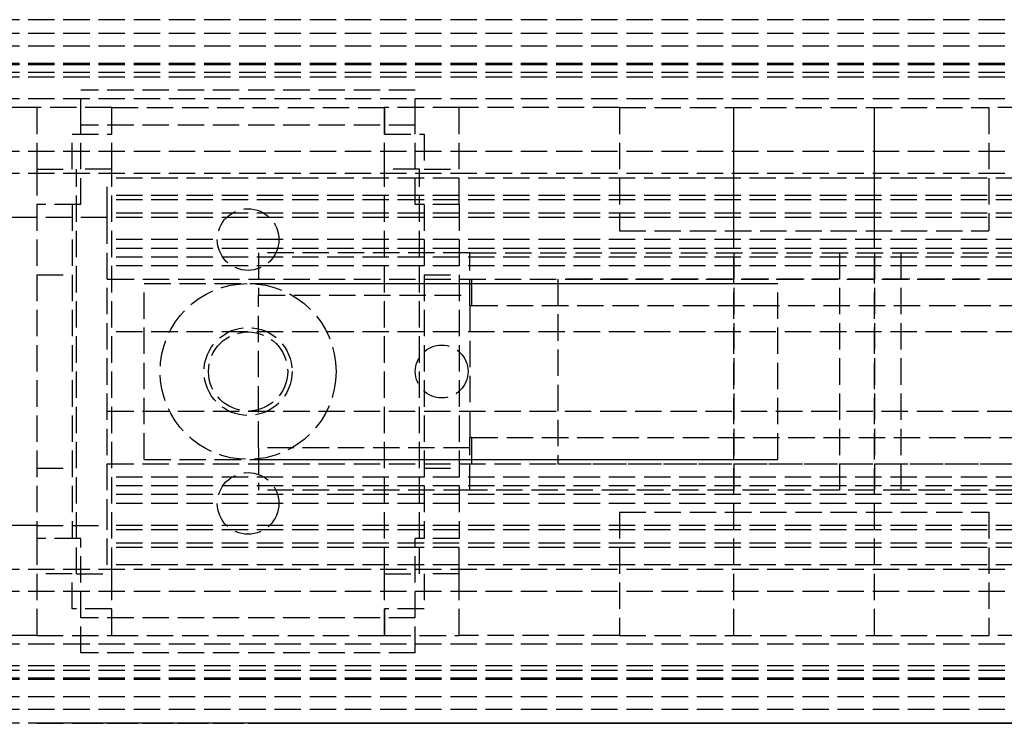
# Model space of a CAD drawing. Header units: millimetres. Extents: x 0 to 2000, y 0 to 40.
# Tile 2 of 7: x 42 to 98, y 0 to 40. Entities that reach past the tile are written whole.
import ezdxf

# ---------------------------------------------------------------- set-up
doc = ezdxf.new("R2010")
doc.units = ezdxf.units.MM
doc.header["$LTSCALE"] = 10
doc.linetypes.add('ALLCAD_Strich', pattern=[0.2, 0.15, -0.05])
doc.layers.add('BESCH_KONT_sich_schn_ansi_2d', color=40, linetype='Continuous')
doc.layers.add('BESCH_KONT_sich_schn_grun_2d', color=10, linetype='Continuous')

msp = doc.modelspace()

# ---------------------------------------------------------------- linework, layer by layer
at = {"layer": 'BESCH_KONT_sich_schn_ansi_2d', "linetype": 'ALLCAD_Strich'}
for p, q in [((2000, 0, 42), (0, 0, 42)), ((2000, 0, 2), (0, 0, 2)), ((2000, 0), (0, 0)), ((2000, 0, 64.5), (0, 0, 64.5)), ((2000, 0, 42.707), (0, 0, 42.707)), ((2000, 0, 2.5), (0, 0, 2.5)), ((2000, 0, 4), (0, 0, 4)), ((2000, 0, 9), (0, 0, 9)), ((2000, 0, 28), (0, 0, 28)), ((2000, 0, 29.5), (0, 0, 29.5)), ((2000, 0, 32), (0, 0, 32)), ((2000, 0, 38.5), (0, 0, 38.5)), ((2000, 0, 40), (0, 0, 40)), ((2000, 0, 61.5), (0, 0, 61.5)), ((2000, 0, 40.939), (0, 0, 40.939)), ((2000, 0, 40.232), (0, 0, 40.232)), ((43, 0, 8), (45, 0, 8)), ((45, 0, 3), (43, 0, 3)), ((45.5, 0, 18), (43, 0, 18)), ((43, 0, 18), (43, 0, 8.5)), ((43.003, 0, 4.995), (43, 0, 4.995)), ((43, 0, 6.5), (45, 0, 6.5)), ((45, 0, 3), (43, 0, 3)), ((43, 0), (43, 0, 5)), ((43, 0, 5), (67, 0, 5)), ((43, 0, 8.5), (47.25, 0, 8.5)), ((43, 0, 5), (43, 0, 8.5)), ((43.002, 0, 5), (43.002, 0, 4.995)), ((43.003, 0, 5), (43.003, 0, 4.995)), ((43.003, 0, 5), (43.003, 0, 4.995)), ((43.003, 0, 4.995), (43.006, 0, 4.995)), ((43.003, 0, 4.995), (43.003, 0, 4.995)), ((43.003, 0, 5), (43.003, 0, 4.995)), ((43.003, 0, 4.995), (43.003, 0, 5)), ((43.004, 0, 5), (43.004, 0, 4.995)), ((43.006, 0, 5), (43.006, 0, 4.995)), ((43.007, 0, 5), (43.007, 0, 4.995)), ((43.011, 0, 4.995), (43.007, 0, 4.995)), ((43.009, 0, 4.995), (43.009, 0, 5)), ((43.009, 0, 5), (43.009, 0, 4.995)), ((43.01, 0, 5), (43.01, 0, 4.995)), ((43.011, 0, 4.995), (43.013, 0, 4.995)), ((43.011, 0, 5), (43.011, 0, 4.995)), ((43.011, 0, 5), (43.011, 0, 4.995)), ((43.013, 0, 5), (43.013, 0, 4.995)), ((43.017, 0, 4.995), (43.014, 0, 4.995)), ((43.014, 0, 5), (43.014, 0, 4.995)), ((43.016, 0, 5), (43.016, 0, 4.995)), ((43.017, 0, 4.995), (43.017, 0, 5)), ((43.017, 0, 4.995), (43.017, 0, 4.995)), ((43.017, 0, 5), (43.017, 0, 4.995)), ((43.017, 0, 5), (43.017, 0, 4.995)), ((43.017, 0, 4.995), (43.02, 0, 4.995)), ((43.017, 0, 5), (43.017, 0, 4.995)), ((43.018, 0, 5), (43.018, 0, 4.995)), ((43.02, 0, 5), (43.02, 0, 4.995)), ((45, 0, 6.5), (45, 0, 3)), ((45, 0, 8.5), (45, 0, 16)), ((45, 0, 16), (45.5, 0, 16)), ((47.25, 0, 6.5), (45, 0, 6.5)), ((45, 0, 6.5), (45, 0, 3)), ((45, 0, 6.5), (45, 0, 8.5)), ((45.25, 0, 14.5), (47.25, 0, 14.5)), ((45.25, 0, 6.5), (45.25, 0, 14.5)), ((64.5, 0, 18), (45.5, 0, 18)), ((45.5, 0, 16), (45.5, 0, 29)), ((64.5, 0, 16), (45.5, 0, 16)), ((64.5, 0, 29), (45.5, 0, 29)), ((613, 0, 31.9), (47, 0, 31.9)), ((47, 0, 27.9), (613, 0, 27.9)), ((47.003, 0, 27.895), (47, 0, 27.895)), ((47, 0, 23.9), (613, 0, 23.9)), ((151, 0, 22.4), (47, 0, 22.4)), ((613, 0, 30.9), (47, 0, 30.9)), ((613, 0, 31.4), (47, 0, 31.4)), ((613, 0, 35.9), (47, 0, 35.9)), ((613, 0, 36.4), (47, 0, 36.4)), ((47, 0, 30.4), (47, 0, 36.4)), ((613, 0, 30.4), (47, 0, 30.4)), ((47, 0, 28.9), (47, 0, 30.4)), ((613, 0, 28.9), (47, 0, 28.9)), ((47, 0, 22.9), (47, 0, 28.9)), ((613, 0, 22.9), (47, 0, 22.9)), ((47, 0, 22.4), (47, 0, 22.9)), ((47.002, 0, 27.9), (47.002, 0, 27.895)), ((47.003, 0, 27.9), (47.003, 0, 27.895)), ((47.003, 0, 27.9), (47.003, 0, 27.895)), ((47.003, 0, 27.895), (47.006, 0, 27.895)), ((47.003, 0, 27.895), (47.003, 0, 27.895)), ((47.003, 0, 27.9), (47.003, 0, 27.895)), ((47.003, 0, 27.9), (47.003, 0, 27.895)), ((47.004, 0, 27.9), (47.004, 0, 27.895)), ((47.006, 0, 27.9), (47.006, 0, 27.895)), ((47.007, 0, 27.9), (47.007, 0, 27.895)), ((47.011, 0, 27.895), (47.007, 0, 27.895)), ((47.009, 0, 27.895), (47.009, 0, 27.9)), ((47.009, 0, 27.9), (47.009, 0, 27.895)), ((47.01, 0, 27.9), (47.01, 0, 27.895)), ((47.011, 0, 27.895), (47.013, 0, 27.895)), ((47.011, 0, 27.9), (47.011, 0, 27.895)), ((47.011, 0, 27.9), (47.011, 0, 27.895)), ((47.013, 0, 27.9), (47.013, 0, 27.895)), ((47.017, 0, 27.895), (47.014, 0, 27.895)), ((47.014, 0, 27.9), (47.014, 0, 27.895)), ((47.016, 0, 27.9), (47.016, 0, 27.895)), ((47.017, 0, 27.9), (47.017, 0, 27.895)), ((47.017, 0, 27.9), (47.017, 0, 27.895)), ((47.017, 0, 27.895), (47.02, 0, 27.895)), ((47.017, 0, 27.895), (47.017, 0, 27.895)), ((47.017, 0, 27.9), (47.017, 0, 27.895)), ((47.017, 0, 27.9), (47.017, 0, 27.895)), ((47.018, 0, 27.9), (47.018, 0, 27.895)), ((47.02, 0, 27.9), (47.02, 0, 27.895)), ((47.25, 0, 6.5), (62.75, 0, 6.5)), ((47.25, 0, 6.5), (47.25, 0, 8.5)), ((47.25, 0, 8.5), (47.25, 0, 6.5)), ((47.25, 0, 14.5), (47.25, 0, 8.5)), ((62.75, 0, 6.5), (47.25, 0, 6.5)), ((47.25, 0, 8.5), (62.75, 0, 8.5)), ((49.1, 0, 0.9), (49.1, 0, 10.9)), ((49.1, 0, 10.9), (85.1, 0, 10.9)), ((49.1, 0, 0.9), (85.1, 0, 0.9)), ((50, 0), (50, 0, 6.5)), ((52.5, 0, 6.5), (52.5, 0, 8.5)), ((52.75, 0, 16), (52.75, 0, 18)), ((53.25, 0, 6.5), (53.25, 0, 8.5)), ((55.6, 0), (55.6, 0, -5.1)), ((55.6, 0, -5.1), (88.6, 0, -5.1)), ((67.6, 0, 8.4), (55.6, 0, 8.4)), ((55.6, 0, 8.4), (55.6, 0)), ((55.6, 0, 0.9), (85.1, 0, 0.9)), ((56.75, 0, 6.5), (56.75, 0, 8.5)), ((57.25, 0, 16), (57.25, 0, 18)), ((57.5, 0, 6.5), (57.5, 0, 8.5)), ((60, 0), (60, 0, 6.5)), ((65, 0, 6.5), (62.75, 0, 6.5)), ((62.75, 0, 8.5), (67, 0, 8.5)), ((62.75, 0, 8.5), (62.75, 0, 6.5)), ((62.75, 0, 14.5), (64.75, 0, 14.5)), ((62.75, 0, 8.5), (62.75, 0, 14.5)), ((62.75, 0, 6.5), (62.75, 0, 8.5)), ((67, 0, 18), (64.5, 0, 18)), ((64.5, 0, 16), (65, 0, 16)), ((64.5, 0, 16), (64.5, 0, 29)), ((64.5, 0, 36.4), (64.5, 0, 31.9)), ((64.5, 0, 29), (64.5, 0, 30.9)), ((64.75, 0, 14.5), (64.75, 0, 6.5)), ((65, 0, 8), (67, 0, 8)), ((65, 0, 3), (65, 0, 6.5)), ((67, 0, 3), (65, 0, 3)), ((65, 0, 16), (65, 0, 8.5)), ((65, 0, 6.5), (67, 0, 6.5)), ((67, 0, 3), (65, 0, 3)), ((65, 0, 3), (65, 0, 6.5)), ((65, 0, 6.5), (65, 0, 8.5)), ((67, 0, 8.5), (67, 0, 18)), ((67, 0), (67, 0, 5)), ((67, 0, 5), (67, 0, 8.5)), ((67.5, 0, 36.4), (67.5, 0, 31.9)), ((67.5, 0, 27.9), (67.5, 0, 30.9)), ((67.6, 0, 8.406), (67.595, 0, 8.406)), ((67.6, 0, 8.408), (67.595, 0, 8.408)), ((67.6, 0, 8.406), (67.595, 0, 8.406)), ((67.6, 0, 8.405), (67.595, 0, 8.405)), ((67.6, 0, 8.403), (67.595, 0, 8.403)), ((67.6, 0, 8.4), (67.595, 0, 8.4)), ((67.6, 0, 8.404), (67.595, 0, 8.404)), ((67.6, 0, 8.405), (67.595, 0, 8.405)), ((67.6, 0, 8.405), (67.595, 0, 8.405)), ((67.6, 0, 8.407), (67.595, 0, 8.407)), ((67.6, 0, 8.402), (67.595, 0, 8.402)), ((67.6, 0, 8.403), (67.595, 0, 8.403)), ((67.595, 0, 8.403), (67.595, 0, 8.4)), ((67.6, 0, 8.405), (67.595, 0, 8.405)), ((67.595, 0, 8.403), (67.595, 0, 8.405)), ((67.6, 0, 8.408), (67.595, 0, 8.408)), ((67.595, 0, 8.408), (67.595, 0, 8.405)), ((67.6, 0, 21.9), (67.6, 0, 8.4)), ((67.6, 0, 21.9), (67.6, 0, 22.9)), ((150.6, 0, 21.9), (67.6, 0, 21.9)), ((67.6, 0, 10.9), (85.1, 0, 10.9)), ((67.701, 0, 23.9), (130.6, 0, 23.9)), ((72.6, 0, 27.9), (130.6, 0, 27.9)), ((85.1, 0, 0.9), (85.1, 0, 10.9)), ((85.1, 0, 0.9), (85.1, 0, 10.9)), ((88.6, 0, -5.1), (92.1, 0, -0.6)), ((92.1, 0, -0.6), (106.6, 0, -0.6))]:
    msp.add_line(p, q, dxfattribs=at)
at = {"layer": 'BESCH_KONT_sich_schn_ansi_2d', "linetype": 'ALLCAD_Strich', "extrusion": (0, -1, 0)}
for radius in [10.5, 4]:
    msp.add_circle((86.6, 14.9), radius, dxfattribs=at)
at = {"layer": 'BESCH_KONT_sich_schn_ansi_2d', "linetype": 'ALLCAD_Strich', "extrusion": (0, 1, 0)}
msp.add_circle((-86.6, 14.9), 4, dxfattribs=at)
for start, end in [(0, 11.537), (11.537, 90)]:
    msp.add_arc((-72.6, 22.9), 5, start, end, dxfattribs=at)
at = {"layer": 'BESCH_KONT_sich_schn_grun_2d', "linetype": 'ALLCAD_Strich'}
for p, q in [((2000, 40), (0, 40)), ((2000, 39.207), (0, 39.207)), ((2000, 38.5), (0, 38.5)), ((2000, 37.5), (0, 37.5)), ((2000, 37.439), (0, 37.439)), ((2000, 37), (0, 37)), ((2000, 36.732), (0, 36.732)), ((45.5, 34), (45.5, 36)), ((64.5, 36), (45.5, 36)), ((64.5, 34), (64.5, 36)), ((2000, 35.5), (0, 35.5)), ((43, 35), (0, 35)), ((47.25, 35), (43, 35)), ((43, 35), (43, 31.5)), ((47.25, 33.5), (47.25, 35)), ((47.25, 31.5), (47.25, 35)), ((47.25, 35), (62.75, 35)), ((62.75, 35), (62.75, 33.5)), ((67, 35), (62.75, 35)), ((62.75, 31.5), (62.75, 35)), ((76.1, 35), (67, 35)), ((67, 31.5), (67, 35)), ((76.1, 35), (97.1, 35)), ((76.1, 35), (76.1, 28)), ((82.6, 5), (82.6, 35)), ((82.6, 28), (82.6, 35)), ((90.6, 5), (90.6, 35)), ((90.6, 28), (90.6, 35)), ((97.1, 35), (97.1, 28)), ((113.1, 35), (97.1, 35)), ((45.5, 29.5), (45.5, 34)), ((64.5, 34), (45.5, 34)), ((64.5, 29.5), (64.5, 34)), ((45, 31.5), (45, 33.5)), ((45, 33.5), (47.25, 33.5)), ((62.75, 33.5), (65, 33.5)), ((65, 33.5), (65, 31.5)), ((2000, 32.5), (0, 32.5)), ((43, 31.5), (43, 29.5)), ((43, 31.5), (45, 31.5)), ((47.25, 31.5), (45.25, 31.5)), ((45.25, 8.5), (45.25, 31.5)), ((47.25, 8.5), (47.25, 31.5)), ((64.75, 31.5), (62.75, 31.5)), ((62.75, 8.5), (62.75, 31.5)), ((64.75, 8.5), (64.75, 31.5)), ((65, 31.5), (67, 31.5)), ((67, 29.5), (67, 31.5)), ((2000, 31.25), (0, 31.25)), ((613, 31), (47, 31)), ((47, 29), (47, 31)), ((613, 30), (47, 30)), ((613, 29.75), (47, 29.75)), ((45.5, 29.5), (43, 29.5)), ((43, 29.5), (43, 10.5)), ((45, 29.5), (45, 10.5)), ((67, 29.5), (64.5, 29.5)), ((65, 29.5), (65, 10.5)), ((67, 29.5), (67, 10.5)), ((43, 28.75), (0, 28.75)), ((43.003, 28.75), (43, 28.75)), ((43.002, 28.753), (43.002, 28.755)), ((43.003, 28.758), (43.003, 28.758)), ((43.003, 28.757), (43.003, 28.757)), ((43.003, 28.752), (43.003, 28.752)), ((43.017, 28.75), (43.003, 28.75)), ((43.003, 28.75), (43.003, 28.75)), ((43.004, 28.755), (43.004, 28.753)), ((43.006, 28.753), (43.006, 28.755)), ((43.007, 28.758), (43.007, 28.75)), ((43.009, 28.758), (43.007, 28.758)), ((43.007, 28.75), (43.011, 28.75)), ((43.009, 28.755), (43.009, 28.758)), ((43.011, 28.755), (43.009, 28.755)), ((43.009, 28.752), (43.009, 28.754)), ((43.009, 28.754), (43.01, 28.754)), ((43.01, 28.752), (43.009, 28.752)), ((43.011, 28.753), (43.011, 28.753)), ((43.013, 28.752), (43.013, 28.753)), ((43.014, 28.755), (43.014, 28.753)), ((43.016, 28.753), (43.016, 28.755)), ((43.017, 28.758), (43.017, 28.758)), ((43.017, 28.757), (43.017, 28.757)), ((43.017, 28.752), (43.017, 28.752)), ((47, 28.75), (43.017, 28.75)), ((43.017, 28.75), (43.017, 28.75)), ((43.018, 28.755), (43.018, 28.753)), ((43.02, 28.753), (43.02, 28.755)), ((47, 28.75), (47, 29)), ((613, 29), (47, 29)), ((613, 28.75), (47, 28.75)), ((47, 11.25), (47, 28.75)), ((76.1, 28), (97.1, 28)), ((613, 27.5), (47, 27.5)), ((613, 27), (47, 27)), ((613, 26.5), (47, 26.5)), ((55.6, 26.75), (55.6, 24.33)), ((67.595, 26.75), (55.6, 26.75)), ((67.595, 26.747), (67.595, 26.75)), ((67.6, 26.75), (67.595, 26.75)), ((67.6, 26.748), (67.595, 26.748)), ((67.6, 26.747), (67.595, 26.747)), ((67.6, 26.747), (67.595, 26.747)), ((67.595, 26.747), (67.595, 26.744)), ((67.595, 26.747), (67.595, 26.747)), ((67.6, 26.747), (67.595, 26.747)), ((67.6, 26.747), (67.595, 26.747)), ((67.6, 26.746), (67.595, 26.746)), ((67.6, 26.744), (67.595, 26.744)), ((67.6, 26.743), (67.595, 26.743)), ((67.595, 26.739), (67.595, 26.743)), ((67.595, 26.741), (67.6, 26.741)), ((67.6, 26.741), (67.595, 26.741)), ((67.6, 26.74), (67.595, 26.74)), ((67.595, 26.739), (67.595, 26.737)), ((67.6, 26.739), (67.595, 26.739)), ((67.6, 26.739), (67.595, 26.739)), ((67.6, 26.737), (67.595, 26.737)), ((67.595, 26.733), (67.595, 26.736)), ((67.6, 26.736), (67.595, 26.736)), ((67.6, 26.734), (67.595, 26.734)), ((67.6, 26.733), (67.595, 26.733)), ((67.6, 26.733), (67.595, 26.733)), ((67.595, 26.733), (67.595, 26.73)), ((67.595, 26.733), (67.595, 26.733)), ((67.6, 26.733), (67.595, 26.733)), ((67.6, 26.733), (67.595, 26.733)), ((67.6, 26.732), (67.595, 26.732)), ((67.6, 26.73), (67.595, 26.73)), ((67.6, 23.75), (67.6, 26.75)), ((67.6, 26.75), (150.6, 26.75)), ((82.6, 26.75), (82.6, 13.25)), ((88.6, 26.75), (88.6, 13.25)), ((90.6, 26.75), (90.6, 13.25)), ((92.1, 26.75), (92.1, 13.25)), ((151, 26), (47, 26)), ((43, 25.5), (45, 25.5)), ((47, 25.25), (47.003, 25.25)), ((47.002, 25.245), (47.002, 25.247)), ((47.003, 25.25), (47.017, 25.25)), ((47.003, 25.25), (47.003, 25.25)), ((47.003, 25.248), (47.003, 25.248)), ((47.003, 25.243), (47.003, 25.243)), ((47.003, 25.242), (47.003, 25.242)), ((47.004, 25.247), (47.004, 25.245)), ((47.006, 25.245), (47.006, 25.247)), ((47.007, 25.25), (47.007, 25.242)), ((47.009, 25.25), (47.007, 25.25)), ((47.007, 25.242), (47.011, 25.242)), ((47.009, 25.247), (47.009, 25.25)), ((47.011, 25.247), (47.009, 25.247)), ((47.009, 25.244), (47.009, 25.246)), ((47.009, 25.246), (47.01, 25.246)), ((47.01, 25.244), (47.009, 25.244)), ((47.011, 25.245), (47.011, 25.245)), ((47.013, 25.244), (47.013, 25.245)), ((47.014, 25.247), (47.014, 25.245)), ((47.016, 25.245), (47.016, 25.247)), ((47.017, 25.25), (613, 25.25)), ((47.017, 25.25), (47.017, 25.25)), ((47.017, 25.248), (47.017, 25.248)), ((47.017, 25.243), (47.017, 25.243)), ((47.017, 25.242), (47.017, 25.242)), ((47.018, 25.247), (47.018, 25.245)), ((47.02, 25.245), (47.02, 25.247)), ((65, 25.5), (67, 25.5)), ((67.701, 25.25), (67.701, 23.75)), ((130.6, 25.25), (72.6, 25.25)), ((72.6, 25.25), (72.6, 14.75)), ((49.1, 15), (49.1, 25)), ((49.1, 25), (85.1, 25)), ((55.6, 25), (85.1, 25)), ((85.1, 15), (85.1, 25)), ((85.1, 15), (85.1, 25)), ((55.6, 15.67), (55.6, 24.33)), ((55.6, 24.33), (67.6, 24.33)), ((67.6, 23.75), (67.6, 16.25)), ((67.6, 23.75), (67.701, 23.75)), ((67.701, 23.75), (103.608, 23.75)), ((613, 22.25), (47, 22.25)), ((47, 17.75), (613, 17.75)), ((67.6, 13.25), (67.6, 16.25)), ((67.701, 16.25), (67.6, 16.25)), ((67.701, 16.25), (103.608, 16.25)), ((67.701, 16.25), (67.701, 14.75)), ((67.6, 15.67), (55.6, 15.67)), ((55.6, 15.67), (55.6, 13.25)), ((47, 14.75), (613, 14.75)), ((49.1, 15), (85.1, 15)), ((55.6, 15), (85.1, 15)), ((72.6, 14.75), (130.6, 14.75)), ((43, 14.5), (45, 14.5)), ((151, 14), (47, 14)), ((65, 14.5), (67, 14.5)), ((613, 13.5), (47, 13.5)), ((613, 13), (47, 13)), ((67.6, 13.25), (55.6, 13.25)), ((150.6, 13.25), (67.6, 13.25)), ((613, 12.5), (47, 12.5)), ((76.1, 12), (97.1, 12)), ((76.1, 12), (76.1, 5)), ((82.6, 5), (82.6, 12)), ((90.6, 5), (90.6, 12)), ((97.1, 12), (97.1, 5)), ((43, 11.25), (0, 11.25)), ((43, 11.25), (47, 11.25)), ((613, 11.25), (47, 11.25)), ((47, 11), (47, 11.25)), ((613, 11), (47, 11)), ((47, 9), (47, 11)), ((45.5, 10.5), (43, 10.5)), ((43, 10.5), (43, 8.5)), ((45.5, 6), (45.5, 10.5)), ((613, 10.25), (47, 10.25)), ((67, 10.5), (64.5, 10.5)), ((64.5, 6), (64.5, 10.5)), ((67, 8.5), (67, 10.5)), ((613, 10), (47, 10)), ((613, 9), (47, 9)), ((2000, 8.75), (0, 8.75)), ((45, 8.5), (43, 8.5)), ((43, 8.5), (43, 5)), ((45, 6.5), (45, 8.5)), ((45.25, 8.5), (47.25, 8.5)), ((47.25, 5), (47.25, 8.5)), ((62.75, 8.5), (64.75, 8.5)), ((62.75, 5), (62.75, 8.5)), ((67, 8.5), (65, 8.5)), ((65, 8.5), (65, 6.5)), ((67, 5), (67, 8.5)), ((2000, 7.5), (0, 7.5)), ((47.25, 6.5), (45, 6.5)), ((47.25, 5), (47.25, 6.5)), ((65, 6.5), (62.75, 6.5)), ((62.75, 6.5), (62.75, 5)), ((45.5, 4), (45.5, 6)), ((64.5, 6), (45.5, 6)), ((64.5, 4), (64.5, 6)), ((43, 5), (0, 5)), ((2000, 4.5), (0, 4.5)), ((43, 5), (47.25, 5)), ((47.25, 5), (62.75, 5)), ((62.75, 5), (67, 5)), ((76.1, 5), (67, 5)), ((76.1, 5), (97.1, 5)), ((113.1, 5), (97.1, 5)), ((64.5, 4), (45.5, 4)), ((2000, 3.268), (0, 3.268)), ((2000, 3), (0, 3)), ((2000, 2.561), (0, 2.561)), ((2000, 2.5), (0, 2.5)), ((2000, 1.5), (0, 1.5)), ((2000, 0.793), (0, 0.793)), ((2000, 0), (0, 0))]:
    msp.add_line(p, q, dxfattribs=at)
for centre, radius in [((55, 27.5), 1.75), ((55, 20), 5), ((55, 20), 2.5), ((55, 20), 2.25), ((66, 20), 1.5), ((55, 12.5), 1.75)]:
    msp.add_circle(centre, radius, dxfattribs=at)
for centre, radius, start, end in [((43.003, 28.755), 0.00271, 90, 180), ((43.003, 28.753), 0.00271, 180, 270), ((43.003, 28.755), 0.00116, 90, 180), ((43.003, 28.753), 0.00116, 180, 270), ((43.003, 28.755), 0.00271, 0, 90), ((43.003, 28.755), 0.00116, 0, 90), ((43.003, 28.753), 0.00271, 270, 360), ((43.003, 28.753), 0.00116, 270, 0), ((43.01, 28.753), 0.00093, 360, 90), ((43.01, 28.753), 0.00093, 270, 0), ((43.011, 28.753), 0.00217, 0, 90), ((43.011, 28.752), 0.00217, 270, 0), ((43.017, 28.755), 0.00271, 90, 180), ((43.017, 28.753), 0.00271, 180, 270), ((43.017, 28.755), 0.00116, 90, 180), ((43.017, 28.753), 0.00116, 180, 270), ((43.017, 28.755), 0.00271, 0, 90), ((43.017, 28.755), 0.00116, 0, 90), ((43.017, 28.753), 0.00271, 270, 360), ((43.017, 28.753), 0.00116, 270, 0), ((47.003, 25.247), 0.00271, 90, 180), ((47.003, 25.245), 0.00271, 180, 270), ((47.003, 25.247), 0.00116, 90, 180), ((47.003, 25.245), 0.00116, 180, 270), ((47.003, 25.247), 0.00271, 360, 90), ((47.003, 25.247), 0.00116, 0, 90), ((47.003, 25.245), 0.00271, 270, 0), ((47.003, 25.245), 0.00116, 270, 360), ((47.01, 25.245), 0.00093, 360, 90), ((47.01, 25.245), 0.00093, 270, 0), ((47.011, 25.245), 0.00217, 0, 90), ((47.011, 25.244), 0.00217, 270, 0), ((47.017, 25.247), 0.00271, 90, 180), ((47.017, 25.245), 0.00271, 180, 270), ((47.017, 25.247), 0.00116, 90, 180), ((47.017, 25.245), 0.00116, 180, 270), ((47.017, 25.247), 0.00271, 360, 90), ((47.017, 25.247), 0.00116, 0, 90), ((47.017, 25.245), 0.00271, 270, 0), ((47.017, 25.245), 0.00116, 270, 360)]:
    msp.add_arc(centre, radius, start, end, dxfattribs=at)

doc.saveas('drawing.dxf')
